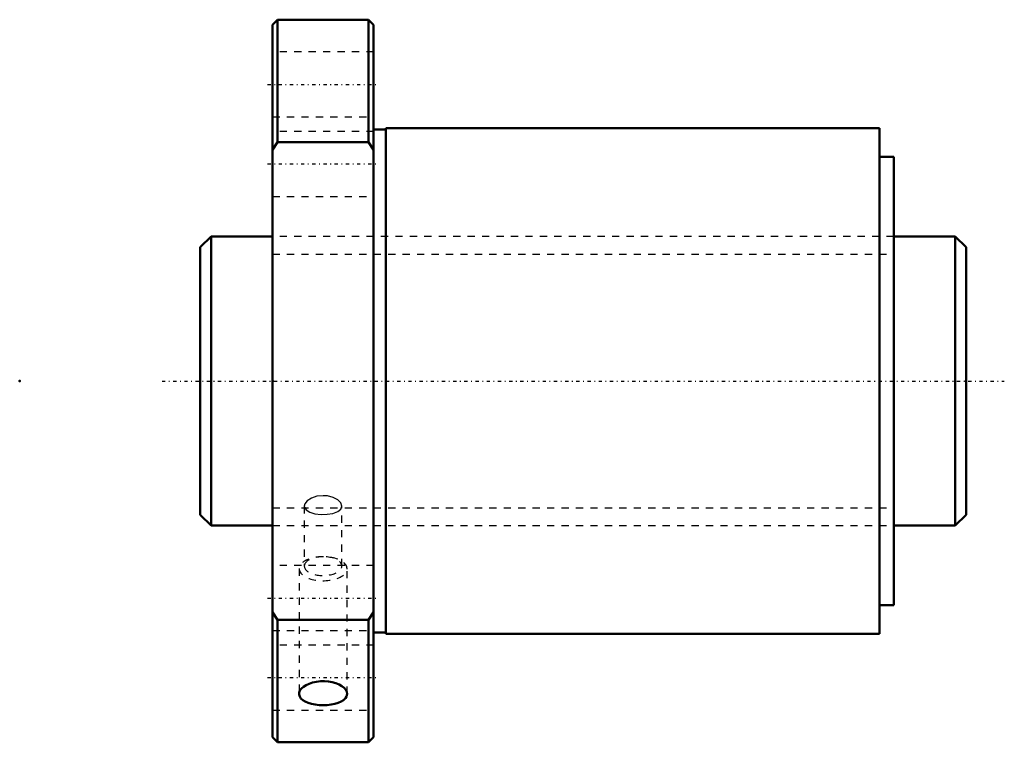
# Model space of a CAD drawing. Header units: millimetres. Extents: x -35 to 101, y -50 to 50.
import ezdxf

# ---------------------------------------------------------------- set-up
doc = ezdxf.new("R2010")
doc.units = ezdxf.units.MM
doc.linetypes.add('Center', pattern=[1.5, 0.45, -0.5, 0.05, -0.5])
doc.linetypes.add('Dashed', pattern=[2, 1, -1])
for name, color, linetype, lineweight in [('2d ConnectionPoints', 7, 'Continuous', 50), ('AM_0', 7, 'Continuous', 50), ('AM_5', 3, 'Continuous', 25), ('AM_7', 7, 'Center', 25), ('AM_9', 6, 'Dashed', 25)]:
    doc.layers.add(name, color=color, linetype=linetype, lineweight=lineweight)

# ---------------------------------------------------------------- blocks, each defined once
blk = doc.blocks.new('1_SDA_V_serieSDA4040VA_2nut_0_in_SDA4040VA_2G0_106LC0_0G000__4')
at = {"layer": 'AM_0'}
for p, q in [((0.7, 50), (0, 49.3)), ((0, 49.3), (0, -49.3)), ((13.3, 50), (0.7, 50)), ((0.7, 50), (0.7, 33.07)), ((14, 49.3), (13.3, 50)), ((13.3, 50), (13.3, 33.07)), ((14, 49.3), (14, -49.3)), ((15.7, 34.8), (14, 34.8)), ((15.7, 35), (15.7, -35)), ((84, 35), (15.7, 35)), ((84, 35), (84, -35)), ((0, 32), (0.7, 33.07)), ((0.7, 33.07), (13.3, 33.07)), ((13.3, 33.07), (14, 32)), ((86, 31), (84, 31)), ((86, 31), (86, -31)), ((84, -31), (86, -31)), ((0.7, -33.07), (0, -32)), ((14, -32), (13.3, -33.07)), ((0.7, -33.07), (0.7, -50)), ((13.3, -33.07), (0.7, -33.07)), ((13.3, -33.07), (13.3, -50)), ((14, -34.8), (15.7, -34.8)), ((15.7, -35), (84, -35)), ((0, -49.3), (0.7, -50)), ((0.7, -50), (13.3, -50)), ((13.3, -50), (14, -49.3))]:
    blk.add_line(p, q, dxfattribs=at)
for points in [[(10.32, -43.3), (10.28, -43.02), (10.14, -42.74), (9.91, -42.47), (9.6, -42.23), (9.21, -42.01), (8.76, -41.82), (8.27, -41.68), (7.73, -41.59), (7.18, -41.55), (6.62, -41.56), (6.07, -41.62), (5.55, -41.73), (5.07, -41.89), (4.64, -42.08), (4.28, -42.31), (4, -42.57), (3.8, -42.84), (3.7, -43.12), (3.68, -43.3)], [(3.68, -43.3), (3.68, -43.4), (3.76, -43.67), (3.94, -43.93), (4.19, -44.17), (4.53, -44.37), (4.94, -44.55), (5.41, -44.69), (5.92, -44.79), (6.47, -44.85), (7.02, -44.87), (7.58, -44.84), (8.12, -44.78), (8.63, -44.68), (9.09, -44.53), (9.5, -44.36), (9.83, -44.15), (10.08, -43.91), (10.25, -43.65), (10.32, -43.3)]]:
    blk.add_lwpolyline(points, dxfattribs=at)
at = {"layer": 'AM_7'}
for p, q in [((-0.7, 41.05), (14.7, 41.05)), ((-0.7, 30.05), (14.7, 30.05)), ((-0.7, -30.05), (14.7, -30.05)), ((-0.7, -41.05), (14.7, -41.05))]:
    blk.add_line(p, q, dxfattribs=at)
at = {"layer": 'AM_9'}
for p, q in [((14, 45.55), (0, 45.55)), ((0, 36.55), (14, 36.55)), ((14, 34.55), (0, 34.55)), ((0, 25.55), (14, 25.55)), ((86, 20), (0, 20)), ((4.4, -17.32), (4.4, -25.62)), ((9.6, -25.62), (9.6, -17.32)), ((0, -20), (86, -20)), ((14, -25.55), (0, -25.55)), ((3.68, -25.98), (3.68, -43.3)), ((10.32, -43.3), (10.32, -25.98)), ((0, -34.55), (14, -34.55)), ((14, -36.55), (0, -36.55)), ((0, -45.55), (14, -45.55))]:
    blk.add_line(p, q, dxfattribs=at)
for points in [[(7, -15.87), (6.14, -15.96), (5.38, -16.21), (4.8, -16.58), (4.47, -17.02), (4.4, -17.32)], [(9.6, -17.32), (9.46, -16.88), (9.04, -16.46), (8.4, -16.12), (7.59, -15.91), (7, -15.87)], [(4.4, -17.32), (4.42, -17.46), (4.65, -17.85), (5.15, -18.16), (5.87, -18.37), (6.71, -18.47), (7.57, -18.45), (8.37, -18.32), (9.02, -18.08), (9.45, -17.74), (9.6, -17.32), (9.6, -17.32)]]:
    blk.add_lwpolyline(points, dxfattribs=at)
for centre, major_axis, start_param, end_param in [((7, -25.98), (3.32, 0), 3.141593, 7.853982), ((7, -25.98), (3.32, 0), 1.570796, 3.141593), ((7, -25.62), (2.6, 0), 3.141593, 7.853982), ((7, -25.62), (2.6, 0), 1.570796, 3.141593)]:
    blk.add_ellipse(centre, major_axis=major_axis, ratio=0.5, start_param=start_param, end_param=end_param, dxfattribs=at)
blk = doc.blocks.new('2_000SDA4040VA_20Shaft_0_in_SDA4040VA_2G0_106LC0_0G000__4')
at = {"layer": 'AM_0'}
for p, q in [((-8.5, 20), (-10, 18.5)), ((-8.5, 20), (-8.5, -20)), ((0, 20), (-8.5, 20)), ((94.5, 20), (86, 20)), ((96, 18.5), (94.5, 20)), ((94.5, 20), (94.5, -20)), ((-10, 18.5), (-10, -18.5)), ((96, 18.5), (96, -18.5)), ((-10, -18.5), (-8.5, -20)), ((94.5, -20), (96, -18.5)), ((-8.5, -20), (0, -20)), ((86, -20), (94.5, -20))]:
    blk.add_line(p, q, dxfattribs=at)
at = {"layer": 'AM_5', "linetype": 'Dashed'}
for p, q in [((0, 17.5465), (86, 17.5465)), ((0, -17.5465), (86, -17.5465))]:
    blk.add_line(p, q, dxfattribs=at)
at = {"layer": 'AM_7'}
blk.add_line((-15.3, 0), (101.3, 0), dxfattribs=at)
at = {"layer": 'AM_9'}
for p, q in [((86, 20), (0, 20)), ((0, -20), (86, -20))]:
    blk.add_line(p, q, dxfattribs=at)

msp = doc.modelspace()

# ---------------------------------------------------------------- linework, layer by layer
at = {"layer": '2d ConnectionPoints'}
for p in [(-35, 0), (0, 0), (96, 0)]:
    msp.add_point(p, dxfattribs=at)

# ---------------------------------------------------------------- block references
for name in ['1_SDA_V_serieSDA4040VA_2nut_0_in_SDA4040VA_2G0_106LC0_0G000__4', '2_000SDA4040VA_20Shaft_0_in_SDA4040VA_2G0_106LC0_0G000__4']:
    msp.add_blockref(name, (0, 0))

doc.saveas('drawing.dxf')
